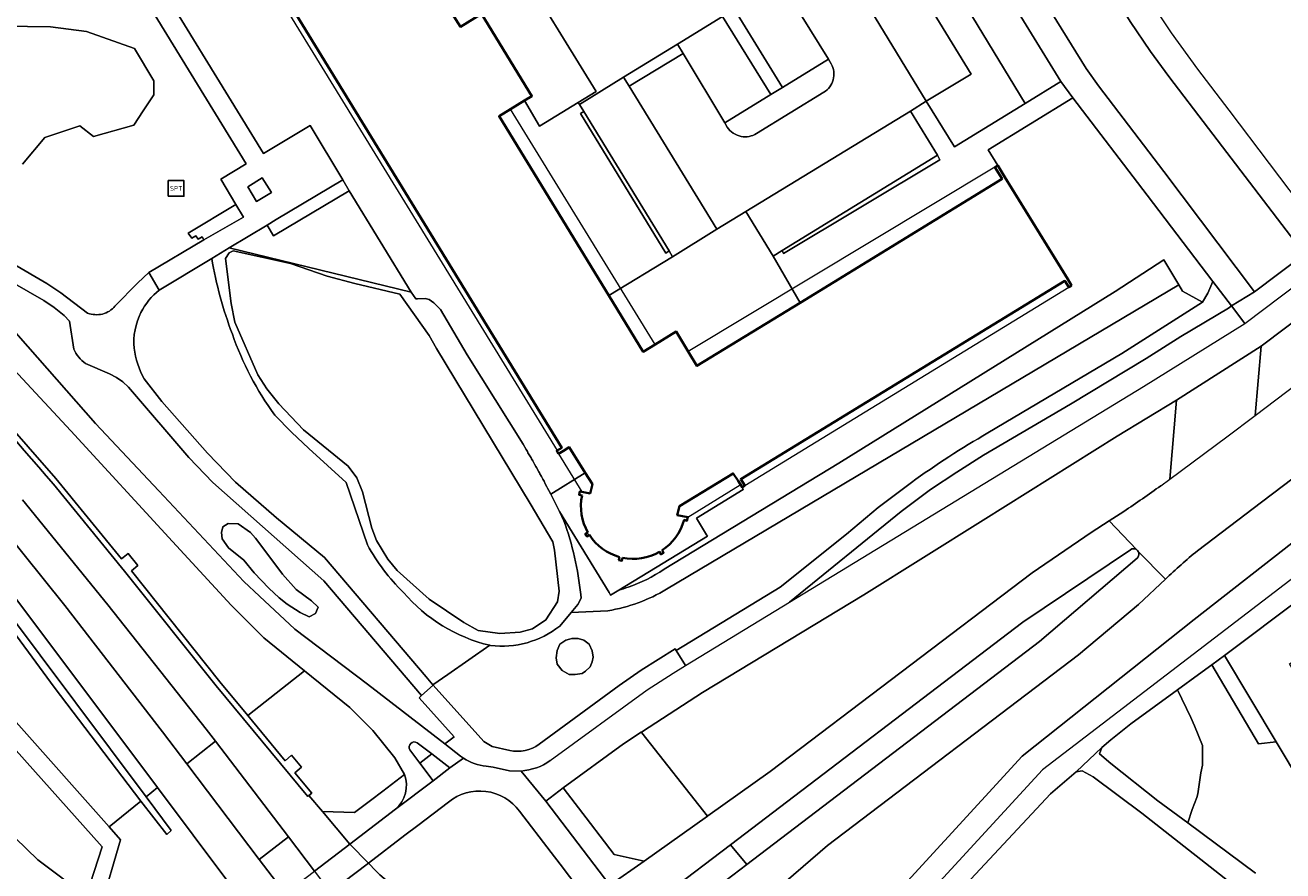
# Model space of a CAD drawing. Extents: x 147051 to 149075, y 463071 to 465537.
# Tile 211 of 229: x 147855 to 147976, y 464800 to 464881. Entities that reach past the tile are written whole.
import ezdxf
from ezdxf.enums import TextEntityAlignment as Align

# ---------------------------------------------------------------- set-up
doc = ezdxf.new("R2010")
doc.units = 0
doc.header["$LTSCALE"] = 0.5
doc.layers.get('0').update_dxf_attribs({"linetype": 'CONTINUOUS'})
for name, color, linetype, lineweight in [('B-PV-GR-BEPLANTING_CULTUUR_HEESTERS-GV', 252, 'CONTINUOUS', 18), ('B-PV-GR-GROENVOORZIENING-GV', 252, 'CONTINUOUS', 18), ('B-PV-IE-MEUBILAIR_WEGMEUBILAIR-GV', 252, 'CONTINUOUS', 18), ('B-PV-IE-MEUBILAIR_WEGMEUBILAIR-S', 252, 'CONTINUOUS', 25), ('B-PV-OG-BEBOUWING-GV', 6, 'CONTINUOUS', 35), ('B-PV-OG-BEBOUWING_LUIFEL-GV', 6, 'CONTINUOUS', 18), ('B-PV-OG-TERREIN_BEGROEID-GV', 252, 'CONTINUOUS', 18), ('B-PV-OG-TERREIN_ERF-GV', 252, 'CONTINUOUS', 18), ('B-PV-OG-WATER_MEER-GV', 252, 'CONTINUOUS', 18), ('B-PV-VH-GESLOTENVERHARDING-GV', 252, 'CONTINUOUS', 18), ('B-PV-VH-GESLOTENVERHARDING_ASFALT-GV', 252, 'CONTINUOUS', 18), ('B-PV-VH-ONVERHARD_ZAND-GV', 252, 'CONTINUOUS', 18), ('B-PV-VH-OPENVERHARDING_BETONSTRAATSTEEN-GV', 252, 'CONTINUOUS', 18), ('B-PV-VH-OPENVERHARDING_SIERBESTRATING-GV', 252, 'CONTINUOUS', 18), ('B-PV-VH-OPENVERHARDING_TEGEL-GV', 252, 'CONTINUOUS', 18)]:
    doc.layers.add(name, color=color, linetype=linetype, lineweight=lineweight)
doc.styles.add('NLCS-ISO', font='NLCS-ISO.ttf')

# ---------------------------------------------------------------- blocks, each defined once
blk = doc.blocks.new('SIE-WEG_SPEELTOESTEL-SO')
at = {"flags": 128}
blk.add_lwpolyline([(-3.75, -3.75), (3.75, -3.75), (3.75, 3.75), (-3.75, 3.75)], close=True, dxfattribs=at)
at = {"style": 'NLCS-ISO'}
blk.add_text('SPT', height=2.25, dxfattribs=at).set_placement((0, 0), align=Align.MIDDLE_CENTER)

msp = doc.modelspace()

# ---------------------------------------------------------------- linework, layer by layer
at = {"layer": 'B-PV-GR-BEPLANTING_CULTUUR_HEESTERS-GV', "flags": 128}
for points in [[(147941.576, 464873.746), (147944.281, 464869.351), (147951.09, 464873.529), (147937.869, 464895.321), (147935.281, 464893.703), (147945.913, 464876.339)], [(147975.277, 464812.027), (147970.303, 464820.346), (147969.079, 464819.425), (147973.592, 464811.817)], [(147958.276, 464810.869), (147959.353, 464809.919), (147963.884, 464806.342), (147966.771, 464804.202), (147967.187, 464805.515), (147967.633, 464806.668), (147967.749, 464807.017), (147968.041, 464809.021), (147968.187, 464809.787), (147968.171, 464811.663), (147967.417, 464813.571), (147967.048, 464814.373), (147965.786, 464817.025), (147961.276, 464813.749), (147959.351, 464812.221), (147958.501, 464811.47)]]:
    msp.add_lwpolyline(points, close=True, dxfattribs=at)
at = {"layer": 'B-PV-GR-GROENVOORZIENING-GV', "flags": 128}
for points in [[(147923.09, 464882.56), (147921.949, 464881.886), (147926.581, 464874.371), (147927.705, 464875.068)], [(147908.568, 464872.74), (147908.244, 464872.545), (147916.491, 464859.112), (147916.79, 464859.311)], [(147927.69, 464859.343), (147927.809, 464859.066), (147942.883, 464868.098), (147942.652, 464868.528)]]:
    msp.add_lwpolyline(points, close=True, dxfattribs=at)
for points in [[(147932.135, 464877.775), (147927.705, 464875.068)], [(147932.407, 464877.334), (147932.135, 464877.775)], [(147927.705, 464875.068), (147926.581, 464874.371)], [(147926.581, 464874.371), (147922.163, 464871.657)], [(147925.215, 464870.622), (147931.71, 464874.603)], [(147922.163, 464871.657), (147922.397, 464871.231)]]:
    msp.add_lwpolyline(points, dxfattribs=at)
at = {"layer": 'B-PV-GR-GROENVOORZIENING-GV'}
for points in [[(147932.604, 464875.8, 0.1988951), (147932.407, 464877.334)], [(147931.71, 464874.603, 0.1918349), (147932.604, 464875.8)], [(147922.397, 464871.231, 0.20259), (147923.738, 464870.345)], [(147923.738, 464870.345, 0.1889793), (147925.215, 464870.622)]]:
    msp.add_lwpolyline(points, format="xyb", dxfattribs=at)
at = {"layer": 'B-PV-IE-MEUBILAIR_WEGMEUBILAIR-GV', "flags": 128}
msp.add_lwpolyline([(147878.469, 464864.949), (147877.599, 464866.355), (147876.198, 464865.499), (147877.027, 464864.089)], close=True, dxfattribs=at)
at = {"layer": 'B-PV-OG-BEBOUWING-GV', "flags": 128}
for points in [[(147867.754, 464902.412), (147868.231, 464902.705), (147906.441, 464840.358), (147905.993, 464840.083), (147905.963, 464840.065), (147906.143, 464839.772), (147906.62, 464840.065), (147907.177, 464840.398), (147908.709, 464837.934), (147909.397, 464836.828), (147909.176, 464835.955), (147908.379, 464836.104), (147908.194, 464836.139), (147908.112, 464835.819), (147908.409, 464835.756)], [(147918.229, 464833.394), (147918.511, 464833.318), (147918.597, 464833.673), (147917.576, 464833.871), (147917.807, 464834.739), (147922.954, 464837.884), (147923.434, 464837.166), (147923.658, 464836.801), (147923.818, 464836.539), (147924.088, 464836.705), (147923.704, 464837.331), (147954.925, 464856.418), (147955.292, 464855.821), (147955.564, 464855.988), (147955.198, 464856.585), (147949.156, 464866.42), (147948.457, 464867.559), (147948.181, 464867.389), (147948.88, 464866.251), (147929.406, 464854.326), (147919.467, 464848.24), (147918.636, 464849.623), (147917.476, 464851.551), (147915.436, 464850.296), (147914.309, 464849.603), (147910.999, 464855.01), (147900.416, 464872.295), (147901.523, 464872.973), (147902.864, 464873.794), (147903.581, 464874.233), (147898.707, 464882.156), (147896.682, 464880.917), (147895.029, 464883.571)], [(147908.969, 464832.185), (147908.717, 464832.039), (147908.868, 464831.804), (147909.107, 464831.959)], [(147915.876, 464830.327), (147916.018, 464830.082), (147916.259, 464830.241), (147916.109, 464830.471)], [(147912.028, 464829.825), (147911.95, 464829.534), (147912.239, 464829.464), (147912.302, 464829.76)]]:
    msp.add_lwpolyline(points, dxfattribs=at)
at = {"layer": 'B-PV-OG-BEBOUWING-GV'}
for points in [[(147908.409, 464835.756, 0.1848007), (147908.969, 464832.185)], [(147916.109, 464830.471, 0.1846356), (147918.229, 464833.394)], [(147909.107, 464831.959, 0.1849483), (147912.028, 464829.825)], [(147912.302, 464829.76, 0.1855419), (147915.876, 464830.327)]]:
    msp.add_lwpolyline(points, format="xyb", dxfattribs=at)
at = {"layer": 'B-PV-OG-BEBOUWING_LUIFEL-GV', "flags": 128}
for points in [[(147905.993, 464840.083), (147906.441, 464840.358), (147868.231, 464902.705), (147867.754, 464902.412)], [(147910.999, 464855.01), (147914.309, 464849.603), (147915.436, 464850.296), (147901.523, 464872.973), (147900.416, 464872.295)], [(147929.406, 464854.326), (147948.88, 464866.251), (147948.181, 464867.389), (147918.636, 464849.623), (147919.467, 464848.24)], [(147924.088, 464836.705), (147955.292, 464855.821), (147954.925, 464856.418), (147923.704, 464837.331)], [(147908.379, 464836.104), (147909.176, 464835.955), (147909.397, 464836.828), (147908.709, 464837.934), (147907.177, 464840.398), (147906.62, 464840.065), (147906.143, 464839.772)], [(147918.597, 464833.673), (147923.643, 464836.791), (147923.658, 464836.801), (147923.434, 464837.166), (147922.954, 464837.884), (147917.807, 464834.739), (147917.576, 464833.871)]]:
    msp.add_lwpolyline(points, close=True, dxfattribs=at)
at = {"layer": 'B-PV-OG-TERREIN_BEGROEID-GV', "flags": 128}
for points in [[(147614.728, 465018.648), (147614.599, 465017.45), (147616.028, 465016.371), (147623.344, 465015.819), (147665.226, 464984.447), (147714.094, 464945.077), (147754.939, 464910.408), (147783.753, 464885.283), (147817.225, 464852.202), (147862.16, 464801.904), (147860.619, 464797.161), (147862.033, 464796.097), (147863.932, 464802.58), (147862.844, 464803.829), (147819.546, 464852.527), (147784.549, 464887.541), (147714.188, 464947.805), (147666.086, 464986.138), (147646.702, 465000.634), (147623.188, 465018.321)], [(147951.09, 464873.529), (147954.55, 464875.652), (147941.174, 464897.387), (147937.869, 464895.321)], [(147886.511, 464856.161), (147890.862, 464855.159), (147893.678, 464851.181), (147894.388, 464849.918), (147903.42, 464834.994), (147905.595, 464831.28), (147905.738, 464830.472), (147906.186, 464826.523), (147906.053, 464825.523), (147904.913, 464823.788), (147903.631, 464822.911), (147902.442, 464822.57), (147900.482, 464822.464), (147898.383, 464822.744), (147897.012, 464823.529), (147893.678, 464825.769), (147890.604, 464828.536), (147889.698, 464829.633), (147888.597, 464831.403), (147888.139, 464832.602), (147887.26, 464836.09), (147886.705, 464837.447), (147885.862, 464838.568), (147881.577, 464842.091), (147879.203, 464844.595), (147878.032, 464846.02), (147877.169, 464847.377), (147874.937, 464852.442), (147874.604, 464854.245), (147874.053, 464858.593), (147874.388, 464859.13), (147874.775, 464859.333), (147880.299, 464858.116), (147883.862, 464856.879)], [(147962.494, 464846.243), (147972.281, 464852.311), (147970.97, 464854.021), (147970.679, 464853.798), (147966.107, 464851.073), (147962.775, 464848.942), (147955.467, 464844.549), (147947.094, 464839.623), (147944.523, 464838), (147941.991, 464836.316), (147939.162, 464834.212), (147928.384, 464825.485)], [(147965.035, 464837.337), (147970.527, 464841.412), (147973.266, 464843.458), (147973.851, 464850.152), (147965.683, 464844.947), (147965.677, 464844.943)], [(147874.306, 464833.059), (147873.798, 464832.736), (147873.66, 464832.198), (147873.737, 464831.567), (147874.352, 464830.706), (147875.828, 464829.537), (147876.813, 464828.307), (147878.228, 464826.83), (147879.212, 464825.907), (147879.996, 464825.277), (147881.242, 464824.492), (147882.103, 464824.062), (147882.719, 464824.369), (147882.965, 464824.985), (147882.334, 464825.615), (147880.873, 464826.707), (147879.535, 464828.168), (147877.659, 464830.721), (147876.936, 464831.629), (147876.444, 464832.182), (147875.259, 464833.028)], [(147905.925, 464820.112), (147905.992, 464820.806), (147906.256, 464821.435), (147906.843, 464821.805), (147907.182, 464821.898), (147907.414, 464821.964), (147908.042, 464821.964), (147908.571, 464821.798), (147909.1, 464821.435), (147909.365, 464820.773), (147909.464, 464820.178), (147909.365, 464819.715), (147909.2, 464819.252), (147908.737, 464818.822), (147908.406, 464818.59), (147907.744, 464818.491), (147907.149, 464818.491), (147906.488, 464818.888), (147905.992, 464819.516)], [(147905.925, 464820.112), (147905.992, 464819.516), (147906.488, 464818.888), (147907.149, 464818.491), (147907.744, 464818.491), (147908.406, 464818.59), (147908.737, 464818.822), (147909.2, 464819.252), (147909.365, 464819.715), (147909.464, 464820.178), (147909.365, 464820.773), (147909.1, 464821.435), (147908.571, 464821.798), (147908.042, 464821.964), (147907.414, 464821.964), (147907.182, 464821.898), (147906.843, 464821.805), (147906.256, 464821.435), (147905.992, 464820.806)], [(147879.79, 464810.198), (147880.424, 464810.73), (147881.375, 464809.592), (147880.736, 464809.044), (147882.369, 464807.073), (147882.091, 464806.851), (147883.384, 464805.296), (147886.492, 464805.208), (147888.014, 464806.366), (147889.211, 464807.277), (147891.313, 464808.877), (147890.362, 464810.487), (147888.244, 464813.098), (147886.042, 464815.324), (147881.672, 464818.874), (147876.19, 464814.56)], [(147877.296, 464800.695), (147880.127, 464802.853), (147873.082, 464812.078), (147870.337, 464809.886)], [(147912.409, 464811.827), (147906.588, 464807.598), (147909.233, 464804.146), (147910.156, 464802.941), (147911.51, 464801.174), (147914.398, 464800.519), (147920.499, 464804.865), (147914.161, 464812.874), (147914.112, 464812.936)], [(147916.712, 464797.549), (147918.208, 464795.571), (147924.28, 464800.197), (147924.273, 464800.205), (147922.7, 464802.103)]]:
    msp.add_lwpolyline(points, close=True, dxfattribs=at)
for points in [[(147682.928, 464981.928), (147739.233, 464935.984), (147752.591, 464924.808), (147765.803, 464913.467), (147771.144, 464908.721), (147783.567, 464897.447), (147795.809, 464885.977), (147801.885, 464880.165), (147813.913, 464868.197), (147822.277, 464859.498), (147828.876, 464852.39), (147837.162, 464843.136), (147852.761, 464824.964), (147866.41, 464806.723), (147867.492, 464807.613), (147853.863, 464825.828), (147842.859, 464839.226), (147838.434, 464844.264)], [(147714.188, 464947.805), (147784.549, 464887.541), (147819.546, 464852.527), (147862.844, 464803.829), (147865.903, 464806.3), (147857.549, 464817.273), (147852.113, 464824.649), (147837.566, 464841.723), (147816.239, 464864.622), (147800.028, 464880.926), (147785.727, 464894.425), (147769.578, 464909.095), (147761.811, 464915.937), (147741.8, 464932.86), (147733.026, 464940.223), (147706.521, 464962.012)], [(147709.693, 464940.222), (147733.078, 464921.262), (147745.973, 464910.532), (147767.081, 464891.971), (147776.472, 464882.816), (147796.029, 464864.28), (147804.268, 464856.275), (147810.804, 464849.846), (147815.663, 464844.818), (147833.119, 464826.205), (147841.61, 464816.724), (147850.177, 464806.767), (147853.783, 464802.764), (147855.962, 464800.663), (147860.619, 464797.161), (147862.16, 464801.904), (147817.225, 464852.202), (147783.753, 464885.283), (147754.939, 464910.408), (147714.094, 464945.077)], [(147865.613, 464888.458), (147877.7, 464868.69), (147882.211, 464871.385), (147885.341, 464866.167), (147885.968, 464865.1), (147891.945, 464855.352), (147892.374, 464854.687), (147892.56, 464854.713), (147893.288, 464854.739), (147893.689, 464854.635), (147894.123, 464854.298), (147894.767, 464853.665), (147897.344, 464849.316), (147902.716, 464840.69), (147903.019, 464840.181), (147903.134, 464839.984), (147903.197, 464839.876), (147903.432, 464839.472), (147903.489, 464839.373), (147903.546, 464839.274), (147903.653, 464839.086), (147903.839, 464838.759), (147903.95, 464838.56), (147904.011, 464838.451), (147904.238, 464838.042), (147904.29, 464837.946), (147904.348, 464837.842), (147904.496, 464837.569), (147904.631, 464837.321), (147904.682, 464837.225), (147904.739, 464837.12), (147904.861, 464836.889), (147905.017, 464836.596), (147905.087, 464836.461), (147905.213, 464836.219), (147905.395, 464835.868), (147908.709, 464837.934), (147907.177, 464840.398), (147906.62, 464840.065), (147906.143, 464839.772), (147905.963, 464840.065), (147905.993, 464840.083), (147906.441, 464840.358), (147868.231, 464902.705)], [(147863.398, 464854.006), (147865.602, 464856.236), (147866.666, 464857.236), (147871.967, 464860.367), (147871.803, 464860.68), (147871.401, 464860.436), (147871.202, 464860.779), (147870.802, 464860.547), (147870.46, 464861.011), (147875.054, 464863.776), (147873.587, 464866.24), (147876.053, 464867.711), (147864.311, 464886.83), (147863.345, 464888.547), (147862.533, 464890.341), (147862.116, 464891.467), (147861.76, 464892.614), (147858.317, 464888.935), (147851.428, 464884.695)], [(147852.763, 464880.955), (147857.187, 464880.914), (147860.673, 464880.455), (147865.288, 464878.827), (147867.146, 464875.717), (147867.146, 464874.358), (147866.132, 464872.826), (147865.211, 464871.436), (147861.341, 464870.338), (147860.018, 464871.368), (147856.637, 464870.255), (147854.504, 464867.67)], [(147965.9, 464856.061), (147966.26, 464855.428), (147968.194, 464854.369), (147968.686, 464855.229), (147969.182, 464856.372), (147962.857, 464864.689), (147955.683, 464874.051), (147947.529, 464869.065), (147948.457, 464867.559), (147949.156, 464866.42), (147955.198, 464856.585), (147955.564, 464855.988), (147955.292, 464855.821), (147954.925, 464856.418), (147923.704, 464837.331), (147924.088, 464836.705), (147923.818, 464836.539), (147923.941, 464836.339), (147919.417, 464833.576), (147920.397, 464831.973), (147920.477, 464831.842), (147911.943, 464826.633)], [(147849.437, 464846.805), (147857.701, 464837.389), (147864.016, 464829.635), (147864.675, 464830.162), (147865.604, 464829.021), (147864.984, 464828.492), (147873.503, 464817.815), (147876.19, 464814.56), (147881.672, 464818.874), (147877.739, 464822.052), (147874.588, 464825.179), (147868.941, 464831.306), (147859.146, 464841.992), (147841.783, 464860.643)], [(147906.647, 464833.325), (147906.221, 464834.21), (147906.032, 464834.602), (147905.395, 464835.868), (147905.213, 464836.219), (147905.087, 464836.461), (147905.017, 464836.596), (147904.861, 464836.889), (147904.739, 464837.12), (147904.682, 464837.225), (147904.631, 464837.321), (147904.496, 464837.569), (147904.348, 464837.842), (147904.29, 464837.946), (147904.238, 464838.042), (147904.011, 464838.451), (147903.95, 464838.56), (147903.839, 464838.759), (147903.653, 464839.086), (147903.546, 464839.274), (147903.489, 464839.373), (147903.432, 464839.472), (147903.197, 464839.876), (147903.134, 464839.984), (147903.019, 464840.181), (147902.716, 464840.69), (147897.344, 464849.316), (147894.767, 464853.665), (147894.123, 464854.298), (147893.689, 464854.635), (147893.288, 464854.739), (147892.56, 464854.713), (147892.374, 464854.687), (147891.945, 464855.352), (147874.395, 464859.607), (147872.719, 464858.596)], [(147853.595, 464858.08), (147856.841, 464856.181), (147858.194, 464855.261), (147860.767, 464853.328)], [(147872.719, 464858.596), (147867.666, 464855.549)], [(147916.32, 464828.64), (147933.14, 464838.857), (147959.764, 464855.396), (147964.456, 464858.461), (147965.9, 464856.061)], [(147916.549, 464826.722), (147965.9, 464856.061), (147964.456, 464858.461), (147959.764, 464855.396), (147933.14, 464838.857), (147916.32, 464828.64)], [(147856.545, 464854.547), (147852.209, 464857.016)], [(147947.513, 464841.776), (147960.418, 464849.428), (147968.194, 464854.369), (147966.26, 464855.428), (147965.9, 464856.061), (147916.549, 464826.722)], [(147857.556, 464853.856), (147856.545, 464854.547)], [(147858.507, 464853.083), (147857.556, 464853.856)], [(147859.019, 464852.535), (147858.507, 464853.083)], [(147853.127, 464852.219), (147861.509, 464842.7)], [(147859.427, 464849.864), (147859.019, 464852.535)], [(147862.882, 464847.472), (147860.564, 464848.456)], [(147863.548, 464847.133), (147862.882, 464847.472)], [(147864.155, 464846.691), (147863.548, 464847.133)], [(147866.21, 464846.986), (147867.928, 464844.819)], [(147864.706, 464846.18), (147864.155, 464846.691)], [(147870.506, 464839.423), (147864.706, 464846.18)], [(147867.928, 464844.819), (147872.306, 464839.829)], [(147965.035, 464837.337), (147965.677, 464844.943), (147959.952, 464841.483), (147947.069, 464833.377), (147935.552, 464826.192), (147920.002, 464816.77), (147914.24, 464813.019), (147914.112, 464812.936), (147914.161, 464812.874), (147920.499, 464804.865), (147920.517, 464804.878), (147926.522, 464809.157), (147951.783, 464828.314), (147957.45, 464832.187), (147959.187, 464833.303), (147960.621, 464834.224)], [(147880.411, 464841.858), (147878.789, 464843.506)], [(147878.789, 464843.506), (147880.411, 464841.858), (147882.087, 464840.265), (147885.688, 464837.004), (147887.717, 464830.988)], [(147861.509, 464842.7), (147867.613, 464836.19)], [(147984.101, 464842.864), (147973.88, 464835.112)], [(147882.087, 464840.265), (147880.411, 464841.858)], [(147872.306, 464839.829), (147875, 464837.047)], [(147885.688, 464837.004), (147882.087, 464840.265)], [(147872.814, 464836.996), (147870.506, 464839.423)], [(147964.173, 464836.697), (147965.035, 464837.337)], [(147867.613, 464836.19), (147875.826, 464827.477)], [(147883.528, 464827.526), (147872.814, 464836.996)], [(147875, 464837.047), (147878.978, 464833.606)], [(147887.717, 464830.988), (147885.688, 464837.004)], [(147904.272, 464811.787), (147911.975, 464817.455), (147914.093, 464818.909), (147917.363, 464820.968), (147917.464, 464820.808), (147927.499, 464826.932), (147933.88, 464832.027), (147936.948, 464834.59), (147940.133, 464837.005)], [(147852.574, 464832.634), (147858.566, 464825.153), (147867.996, 464812.978), (147870.337, 464809.886), (147873.082, 464812.078), (147872.199, 464813.235), (147862.719, 464825.232), (147854.479, 464835.331)], [(147973.88, 464835.112), (147967.699, 464830.425)], [(147878.978, 464833.606), (147883.582, 464829.776)], [(147906.221, 464834.21), (147906.647, 464833.325)], [(147911.943, 464826.633), (147911.158, 464826.154), (147911.007, 464826.4), (147906.221, 464834.21)], [(147873.66, 464832.198), (147873.798, 464832.736), (147874.306, 464833.059), (147875.259, 464833.028), (147876.444, 464832.182), (147876.936, 464831.629), (147877.659, 464830.721), (147879.535, 464828.168), (147880.873, 464826.707)], [(147873.737, 464831.567), (147873.66, 464832.198)], [(147878.228, 464826.83), (147876.813, 464828.307), (147875.828, 464829.537), (147874.352, 464830.706), (147873.737, 464831.567)], [(147967.371, 464823.789), (147977.82, 464831.978)], [(147961.235, 464830.532), (147950.889, 464823.543)], [(147961.981, 464830.37), (147961.911, 464830.462), (147961.823, 464830.537)], [(147883.582, 464829.776), (147893.383, 464818.271)], [(147950.889, 464823.543), (147922.7, 464802.103), (147924.273, 464800.205), (147924.28, 464800.197), (147952.496, 464821.689), (147961.877, 464829.708)], [(147892.198, 464817.348), (147883.528, 464827.526)], [(147964.61, 464827.676), (147962.036, 464825.263)], [(147875.826, 464827.477), (147877.328, 464826.051)], [(147879.996, 464825.277), (147879.212, 464825.907), (147878.228, 464826.83)], [(147880.873, 464826.707), (147882.334, 464825.615)], [(147877.328, 464826.051), (147880.744, 464822.858)], [(147881.242, 464824.492), (147879.996, 464825.277)], [(147882.334, 464825.615), (147882.965, 464824.985), (147882.719, 464824.369), (147882.103, 464824.062)], [(147906.249, 464823.173), (147907.361, 464824.485), (147907.991, 464825.254), (147908.307, 464825.871), (147908.28, 464826.211)], [(147908.28, 464826.211), (147908.307, 464825.871), (147907.991, 464825.254), (147907.361, 464824.485), (147910.887, 464824.654)], [(147962.036, 464825.263), (147956.238, 464820.404)], [(147852.113, 464824.649), (147857.549, 464817.273), (147865.903, 464806.3), (147868.4, 464803.091), (147868.828, 464803.491), (147866.41, 464806.723), (147852.761, 464824.964)], [(147882.103, 464824.062), (147881.242, 464824.492)], [(147910.887, 464824.654), (147907.361, 464824.485), (147906.249, 464823.173)], [(147880.744, 464822.858), (147887.73, 464817.572)], [(147950.826, 464810.629), (147967.371, 464823.789)], [(147899.584, 464821.301), (147899.512, 464821.318), (147895.486, 464818.509), (147894.04, 464817.5), (147894.065, 464817.47), (147898.931, 464812.056), (147899.748, 464811.561), (147901.437, 464811.197)], [(147895.486, 464818.509), (147899.512, 464821.318)], [(147899.512, 464821.318), (147899.584, 464821.301)], [(147956.238, 464820.404), (147932.057, 464802.04)], [(147985.351, 464795.21), (147975.277, 464812.027), (147973.592, 464811.817), (147969.079, 464819.425), (147967.812, 464818.497), (147965.786, 464817.025), (147967.048, 464814.373), (147967.417, 464813.571), (147968.171, 464811.663), (147968.187, 464809.787), (147968.041, 464809.021), (147967.749, 464807.017), (147967.633, 464806.668), (147967.187, 464805.515), (147966.771, 464804.202), (147973.296, 464799.363)], [(147893.383, 464818.271), (147894.04, 464817.5)], [(147894.04, 464817.5), (147895.486, 464818.509)], [(147887.73, 464817.572), (147895.199, 464811.836)], [(147892.943, 464816.474), (147892.198, 464817.348)], [(147892.703, 464816.261), (147892.943, 464816.474)], [(147896.083, 464812.498), (147892.703, 464816.261)], [(147895.199, 464811.836), (147896.083, 464812.498)], [(147931.918, 464790.051), (147950.826, 464810.629)], [(147956.027, 464809.116), (147953.537, 464806.996)], [(147956.602, 464809.216), (147956.027, 464809.116)], [(147957.653, 464808.641), (147956.602, 464809.216)], [(147962.334, 464805.139), (147957.653, 464808.641)], [(147867.492, 464807.613), (147866.41, 464806.723)], [(147874.356, 464798.439), (147867.492, 464807.613)], [(147953.537, 464806.996), (147933.192, 464785.209)], [(147865.903, 464806.3), (147862.844, 464803.829)], [(147868.4, 464803.091), (147865.903, 464806.3)], [(147866.41, 464806.723), (147868.828, 464803.491)], [(147895.525, 464806.21), (147892.591, 464803.973)], [(147905.424, 464801.363), (147902.382, 464805.341)], [(147972.523, 464797.135), (147962.334, 464805.139)], [(147862.844, 464803.829), (147863.932, 464802.58)], [(147868.828, 464803.491), (147868.4, 464803.091)], [(147892.591, 464803.973), (147891.342, 464803.021)], [(147863.932, 464802.58), (147862.033, 464796.097)], [(147891.342, 464803.021), (147887.829, 464800.343)], [(147906.291, 464800.221), (147905.424, 464801.363)], [(147932.057, 464802.04), (147926.419, 464797.175)], [(147887.829, 464800.343), (147888.546, 464799.59)], [(147908.883, 464796.792), (147906.291, 464800.221)]]:
    msp.add_lwpolyline(points, dxfattribs=at)
at = {"layer": 'B-PV-OG-TERREIN_BEGROEID-GV'}
for points in [[(147874.712, 464851.306, -0.0494957), (147872.719, 464858.596)], [(147872.719, 464858.596, 0.0494957), (147874.712, 464851.306)], [(147867.666, 464855.549, 0.1089842), (147865.907, 464853.398)], [(147860.767, 464853.328, 0.1500065), (147862.194, 464853.234)], [(147862.194, 464853.234, 0.1609816), (147863.398, 464854.006)], [(147865.907, 464853.398, 0.1384616), (147865.235, 464849.93)], [(147878.789, 464843.506, -0.0739958), (147874.712, 464851.306)], [(147874.712, 464851.306, 0.0739958), (147878.789, 464843.506)], [(147860.564, 464848.456, -0.1260808), (147859.427, 464849.864)], [(147865.235, 464849.93, 0.0853467), (147866.21, 464846.986)], [(147940.133, 464837.005, -0.0259131), (147947.513, 464841.776)], [(147960.621, 464834.224, 0.0110916), (147964.173, 464836.697)], [(147906.647, 464833.325, -0.062014), (147908.28, 464826.211)], [(147908.28, 464826.211, 0.062014), (147906.647, 464833.325)], [(147891.193, 464826.42, -0.0726126), (147887.717, 464830.988)], [(147887.717, 464830.988, 0.0726126), (147891.193, 464826.42)], [(147961.823, 464830.537, 0.30783), (147961.235, 464830.532)], [(147961.877, 464829.708, 0.3626064), (147961.981, 464830.37)], [(147967.699, 464830.425, 0.022955), (147964.61, 464827.676)], [(147912.853, 464826.919, 0.0620449), (147916.32, 464828.64)], [(147916.32, 464828.64, -0.0620449), (147912.853, 464826.919)], [(147899.512, 464821.318, -0.1584688), (147891.193, 464826.42)], [(147891.193, 464826.42, 0.1584688), (147899.512, 464821.318)], [(147910.887, 464824.654, 0.0957281), (147916.549, 464826.722)], [(147916.549, 464826.722, -0.0957281), (147910.887, 464824.654)], [(147911.943, 464826.633, 0.0152589), (147912.853, 464826.919)], [(147912.853, 464826.919, -0.0152589), (147911.943, 464826.633)], [(147906.249, 464823.173, -0.1995281), (147899.584, 464821.301)], [(147899.584, 464821.301, 0.1995281), (147906.249, 464823.173)], [(147901.437, 464811.197, 0.2186928), (147904.272, 464811.787)], [(147902.382, 464805.341, 0.4271511), (147895.525, 464806.21)], [(147888.546, 464799.59, 0.1632097), (147896.138, 464795.731)]]:
    msp.add_lwpolyline(points, format="xyb", dxfattribs=at)
at = {"layer": 'B-PV-OG-TERREIN_ERF-GV', "flags": 128}
for points in [[(147908.409, 464835.756), (147908.112, 464835.819), (147908.194, 464836.139), (147908.379, 464836.104), (147909.176, 464835.955), (147909.397, 464836.828), (147908.709, 464837.934), (147905.395, 464835.868), (147906.032, 464834.602), (147906.221, 464834.21)], [(147906.221, 464834.21), (147911.007, 464826.4), (147911.158, 464826.154), (147911.943, 464826.633), (147920.477, 464831.842), (147920.397, 464831.973), (147919.417, 464833.576), (147923.941, 464836.339), (147923.818, 464836.539), (147923.658, 464836.801), (147923.434, 464837.166), (147922.954, 464837.884), (147917.807, 464834.739), (147917.576, 464833.871), (147918.597, 464833.673), (147918.511, 464833.318), (147918.229, 464833.394)], [(147909.107, 464831.959), (147908.868, 464831.804), (147908.717, 464832.039), (147908.969, 464832.185)], [(147916.109, 464830.471), (147916.259, 464830.241), (147916.018, 464830.082), (147915.876, 464830.327)], [(147986.569, 464795.133), (147983.066, 464801.009), (147984.198, 464801.704), (147977.347, 464813.215), (147979.445, 464814.464), (147976.58, 464819.538), (147987.906, 464826.327), (147985.125, 464831.081), (147984.85, 464831.031), (147977.775, 464825.971), (147970.303, 464820.346), (147975.277, 464812.027), (147985.351, 464795.21)], [(147912.302, 464829.76), (147912.239, 464829.464), (147911.95, 464829.534), (147912.028, 464829.825)]]:
    msp.add_lwpolyline(points, dxfattribs=at)
at = {"layer": 'B-PV-OG-TERREIN_ERF-GV'}
for points in [[(147908.969, 464832.185, -0.1848007), (147908.409, 464835.756)], [(147918.229, 464833.394, -0.1846356), (147916.109, 464830.471)], [(147912.028, 464829.825, -0.1849483), (147909.107, 464831.959)], [(147915.876, 464830.327, -0.1855419), (147912.302, 464829.76)]]:
    msp.add_lwpolyline(points, format="xyb", dxfattribs=at)
at = {"layer": 'B-PV-OG-WATER_MEER-GV', "flags": 128}
msp.add_lwpolyline([(147880.299, 464858.116), (147874.775, 464859.333), (147874.388, 464859.13), (147874.053, 464858.593), (147874.604, 464854.245), (147874.937, 464852.442), (147877.169, 464847.377), (147878.032, 464846.02), (147879.203, 464844.595), (147881.577, 464842.091), (147885.862, 464838.568), (147886.705, 464837.447), (147887.26, 464836.09), (147888.139, 464832.602), (147888.597, 464831.403), (147889.698, 464829.633), (147890.604, 464828.536), (147893.678, 464825.769), (147897.012, 464823.529), (147898.383, 464822.744), (147900.482, 464822.464), (147902.442, 464822.57), (147903.631, 464822.911), (147904.913, 464823.788), (147906.053, 464825.523), (147906.186, 464826.523), (147905.738, 464830.472), (147905.595, 464831.28), (147903.42, 464834.994), (147894.388, 464849.918), (147893.678, 464851.181), (147890.862, 464855.159), (147886.511, 464856.161), (147883.862, 464856.879)], close=True, dxfattribs=at)
at = {"layer": 'B-PV-VH-GESLOTENVERHARDING-GV', "flags": 128}
for points in [[(147856.841, 464856.181), (147853.595, 464858.08)], [(147852.209, 464857.016), (147856.545, 464854.547)], [(147866.666, 464857.236), (147865.602, 464856.236)], [(147867.666, 464855.549), (147866.666, 464857.236)], [(147858.194, 464855.261), (147856.841, 464856.181)], [(147865.602, 464856.236), (147863.398, 464854.006)], [(147969.182, 464856.372), (147968.686, 464855.229)], [(147970.97, 464854.021), (147969.182, 464856.372)], [(147856.545, 464854.547), (147857.556, 464853.856)], [(147860.767, 464853.328), (147858.194, 464855.261)], [(147968.194, 464854.369), (147960.418, 464849.428)], [(147968.686, 464855.229), (147968.194, 464854.369)], [(147857.556, 464853.856), (147858.507, 464853.083)], [(147858.507, 464853.083), (147859.019, 464852.535)], [(147966.107, 464851.073), (147970.679, 464853.798)], [(147970.679, 464853.798), (147970.97, 464854.021)], [(147859.019, 464852.535), (147859.427, 464849.864)], [(147962.775, 464848.942), (147966.107, 464851.073)], [(147960.418, 464849.428), (147947.513, 464841.776)], [(147860.564, 464848.456), (147862.882, 464847.472)], [(147955.467, 464844.549), (147962.775, 464848.942)], [(147862.882, 464847.472), (147863.548, 464847.133)], [(147863.548, 464847.133), (147864.155, 464846.691)], [(147867.928, 464844.819), (147866.21, 464846.986)], [(147864.155, 464846.691), (147864.706, 464846.18)], [(147864.706, 464846.18), (147870.506, 464839.423)], [(147872.306, 464839.829), (147867.928, 464844.819)], [(147947.094, 464839.623), (147955.467, 464844.549)], [(147875, 464837.047), (147872.306, 464839.829)], [(147944.523, 464838), (147947.094, 464839.623)], [(147870.506, 464839.423), (147872.814, 464836.996)], [(147941.991, 464836.316), (147944.523, 464838)], [(147872.814, 464836.996), (147883.528, 464827.526)], [(147878.978, 464833.606), (147875, 464837.047)], [(147940.133, 464837.005), (147936.948, 464834.59)], [(147939.162, 464834.212), (147941.991, 464836.316)], [(147883.582, 464829.776), (147878.978, 464833.606)], [(147928.384, 464825.485), (147939.162, 464834.212)], [(147936.948, 464834.59), (147933.88, 464832.027)], [(147933.88, 464832.027), (147927.499, 464826.932)], [(147893.383, 464818.271), (147883.582, 464829.776)], [(147883.528, 464827.526), (147892.198, 464817.348)], [(147927.499, 464826.932), (147917.464, 464820.808)], [(147918.376, 464819.374), (147928.384, 464825.485)], [(147917.464, 464820.808), (147918.376, 464819.374)], [(147894.04, 464817.5), (147893.383, 464818.271)], [(147892.198, 464817.348), (147892.943, 464816.474)], [(147892.943, 464816.474), (147894.065, 464817.47)], [(147894.065, 464817.47), (147894.04, 464817.5)]]:
    msp.add_lwpolyline(points, dxfattribs=at)
at = {"layer": 'B-PV-VH-GESLOTENVERHARDING-GV'}
for points in [[(147865.907, 464853.398, -0.1089842), (147867.666, 464855.549)], [(147862.194, 464853.234, -0.1500065), (147860.767, 464853.328)], [(147863.398, 464854.006, -0.1609816), (147862.194, 464853.234)], [(147865.235, 464849.93, -0.1384616), (147865.907, 464853.398)], [(147859.427, 464849.864, 0.1260808), (147860.564, 464848.456)], [(147866.21, 464846.986, -0.0853467), (147865.235, 464849.93)], [(147947.513, 464841.776, 0.0259131), (147940.133, 464837.005)]]:
    msp.add_lwpolyline(points, format="xyb", dxfattribs=at)
at = {"layer": 'B-PV-VH-GESLOTENVERHARDING_ASFALT-GV', "flags": 128}
for points in [[(147921.5, 464946.41), (147921.426, 464946.366), (147916.341, 464943.374), (147933.207, 464915.51), (147947.092, 464892.873), (147956.992, 464876.892), (147958.175, 464875.218), (147964.45, 464866.961), (147973.2, 464855.388), (147978.01, 464858.996), (147968.751, 464871.102), (147964.947, 464876.108), (147963.18, 464878.533), (147961.215, 464881.404), (147956.425, 464889.131), (147938.24, 464918.764), (147933.407, 464926.791), (147932.556, 464928.151)], [(147882.61, 464799.57), (147884.139, 464797.549), (147887.829, 464800.343), (147886.043, 464802.148)]]:
    msp.add_lwpolyline(points, close=True, dxfattribs=at)
for points in [[(147863.679, 464794.842), (147863.01, 464795.363), (147862.033, 464796.097), (147860.619, 464797.161), (147855.962, 464800.663), (147853.783, 464802.764), (147850.177, 464806.767), (147841.61, 464816.724), (147833.119, 464826.205), (147815.663, 464844.818), (147810.804, 464849.846), (147804.268, 464856.275), (147796.029, 464864.28), (147776.472, 464882.816), (147767.081, 464891.971), (147745.973, 464910.532), (147733.078, 464921.262), (147709.693, 464940.222)], [(147941.576, 464873.746), (147931.017, 464891.052)], [(147927.501, 464885.304), (147932.135, 464877.775)], [(147918.155, 464878.346), (147912.944, 464875.172)], [(147922.163, 464871.657), (147918.155, 464878.346)], [(147932.135, 464877.775), (147932.407, 464877.334)], [(147912.944, 464875.172), (147921.395, 464861.397)], [(147931.71, 464874.603), (147925.215, 464870.622)], [(147940.052, 464872.776), (147941.576, 464873.746)], [(147924.196, 464863.097), (147940.052, 464872.776)], [(147902.526, 464809.207), (147904.908, 464806.29), (147906.588, 464807.598), (147912.409, 464811.827), (147914.112, 464812.936), (147914.24, 464813.019), (147920.002, 464816.77), (147935.552, 464826.192), (147947.069, 464833.377), (147959.952, 464841.483), (147965.677, 464844.943), (147965.683, 464844.947), (147973.851, 464850.152), (147982.848, 464856.92), (148000.845, 464870.625), (148002.845, 464872.19)], [(147922.397, 464871.231), (147922.163, 464871.657)], [(147967.699, 464830.425), (147973.88, 464835.112), (147984.101, 464842.864), (147986.212, 464844.465), (147993.59, 464850.061), (147995.245, 464851.214), (148004.888, 464857.422), (148008.819, 464860.25), (148012.171, 464862.756), (148013.923, 464863.975), (148015.582, 464865.237)], [(148015.306, 464862.152), (148013.923, 464863.975), (148012.171, 464862.756), (148014.844, 464859.258), (148011.454, 464856.747), (148007.463, 464853.686), (147989.523, 464840.581), (147986.212, 464844.465), (147984.101, 464842.864), (147987.143, 464838.843), (147986.97, 464838.716), (147977.82, 464831.978), (147967.371, 464823.789), (147950.826, 464810.629), (147931.918, 464790.051), (147929.1, 464786.984), (147926.658, 464784.374), (147925.492, 464782.815), (147924.251, 464780.934), (147925.654, 464778.896)], [(147921.395, 464861.397), (147924.196, 464863.097)], [(147841.783, 464860.643), (147859.146, 464841.992)], [(147861.509, 464842.7), (147853.127, 464852.219)], [(147838.434, 464844.264), (147842.859, 464839.226), (147853.863, 464825.828), (147867.492, 464807.613), (147874.356, 464798.439), (147876.729, 464795.145), (147879.792, 464797.423), (147877.296, 464800.695), (147870.337, 464809.886), (147867.996, 464812.978), (147858.566, 464825.153), (147852.574, 464832.634)], [(147867.613, 464836.19), (147861.509, 464842.7)], [(147859.146, 464841.992), (147868.941, 464831.306)], [(147854.479, 464835.331), (147862.719, 464825.232), (147872.199, 464813.235), (147873.082, 464812.078), (147880.127, 464802.853), (147882.61, 464799.57), (147886.043, 464802.148), (147883.384, 464805.296), (147882.091, 464806.851), (147881.974, 464806.75), (147873.165, 464817.414), (147864.318, 464828.458), (147857.481, 464836.847)], [(147875.826, 464827.477), (147867.613, 464836.19)], [(147960.621, 464834.224), (147959.187, 464833.303), (147961.823, 464830.537), (147961.911, 464830.462), (147961.981, 464830.37), (147964.61, 464827.676)], [(147961.823, 464830.537), (147959.187, 464833.303), (147957.45, 464832.187), (147951.783, 464828.314), (147926.522, 464809.157), (147920.517, 464804.878), (147920.499, 464804.865), (147914.398, 464800.519), (147911.069, 464798.199), (147913.445, 464795.064), (147916.712, 464797.549), (147922.7, 464802.103), (147950.889, 464823.543), (147961.235, 464830.532)], [(147868.941, 464831.306), (147874.588, 464825.179)], [(147961.877, 464829.708), (147952.496, 464821.689), (147924.28, 464800.197), (147918.208, 464795.571), (147914.95, 464793.084), (147917.634, 464789.574), (147920.715, 464792.254), (147926.419, 464797.175), (147932.057, 464802.04), (147956.238, 464820.404), (147962.036, 464825.263), (147964.61, 464827.676), (147961.981, 464830.37)], [(147877.328, 464826.051), (147875.826, 464827.477)], [(147874.588, 464825.179), (147877.739, 464822.052)], [(147880.744, 464822.858), (147877.328, 464826.051)], [(147887.73, 464817.572), (147880.744, 464822.858)], [(147877.739, 464822.052), (147881.672, 464818.874)], [(147881.672, 464818.874), (147886.042, 464815.324)], [(147895.199, 464811.836), (147887.73, 464817.572)], [(147886.042, 464815.324), (147888.244, 464813.098)], [(147888.244, 464813.098), (147890.362, 464810.487)], [(147892.524, 464811.935), (147893.916, 464810.856)], [(147896.707, 464810.643), (147895.199, 464811.836)], [(147892.768, 464809.97), (147891.805, 464811.253)], [(147893.916, 464810.856), (147895.656, 464809.506)], [(147896.976, 464810.445), (147896.707, 464810.643)], [(147896.976, 464810.445), (147895.656, 464809.506), (147894.055, 464808.259), (147890.437, 464805.522), (147886.043, 464802.148), (147887.829, 464800.343)], [(147890.362, 464810.487), (147891.313, 464808.877)], [(147894.055, 464808.259), (147892.768, 464809.97)], [(147895.656, 464809.506), (147896.976, 464810.445)], [(147902.382, 464805.341), (147905.424, 464801.363), (147906.291, 464800.221), (147908.883, 464796.792), (147911.069, 464798.199), (147904.908, 464806.29), (147902.526, 464809.207), (147902.522, 464809.207), (147901.425, 464809.23), (147899.833, 464809.572), (147899.155, 464809.679)], [(147890.437, 464805.522), (147894.055, 464808.259)], [(147887.829, 464800.343), (147891.342, 464803.021), (147892.591, 464803.973), (147895.525, 464806.21)], [(147888.546, 464799.59), (147887.829, 464800.343), (147884.139, 464797.549), (147886.316, 464794.78)]]:
    msp.add_lwpolyline(points, dxfattribs=at)
at = {"layer": 'B-PV-VH-GESLOTENVERHARDING_ASFALT-GV'}
for points in [[(147932.407, 464877.334, -0.1988951), (147932.604, 464875.8)], [(147932.604, 464875.8, -0.1918349), (147931.71, 464874.603)], [(147923.738, 464870.345, -0.20259), (147922.397, 464871.231)], [(147925.215, 464870.622, -0.1889793), (147923.738, 464870.345)], [(147857.481, 464836.847, 0.0110498), (147834.437, 464862.398)], [(147964.173, 464836.697, -0.0110916), (147960.621, 464834.224)], [(147961.235, 464830.532, -0.30783), (147961.823, 464830.537)], [(147961.981, 464830.37, -0.3626064), (147961.877, 464829.708)], [(147964.61, 464827.676, -0.022955), (147967.699, 464830.425)], [(147891.805, 464811.253, -0.7644676), (147892.524, 464811.935)], [(147899.155, 464809.679, -0.129398), (147896.976, 464810.445)], [(147905.347, 464810.206, -0.132954), (147902.526, 464809.207)], [(147891.313, 464808.877, -0.3022531), (147890.437, 464805.522)], [(147895.525, 464806.21, -0.4271511), (147902.382, 464805.341)], [(147896.138, 464795.731, -0.1632097), (147888.546, 464799.59)]]:
    msp.add_lwpolyline(points, format="xyb", dxfattribs=at)
at = {"layer": 'B-PV-VH-ONVERHARD_ZAND-GV', "flags": 128}
msp.add_lwpolyline([(147854.504, 464867.67), (147856.637, 464870.255), (147860.018, 464871.368), (147861.341, 464870.338), (147865.211, 464871.436), (147866.132, 464872.826), (147867.146, 464874.358), (147867.146, 464875.717), (147865.288, 464878.827), (147860.673, 464880.455), (147857.187, 464880.914), (147852.763, 464880.955)], dxfattribs=at)
at = {"layer": 'B-PV-VH-OPENVERHARDING_BETONSTRAATSTEEN-GV', "flags": 128}
for points in [[(147945.913, 464876.339), (147935.281, 464893.703), (147931.017, 464891.052), (147941.576, 464873.746)], [(147932.135, 464877.775), (147927.501, 464885.304), (147923.09, 464882.56), (147927.705, 464875.068)], [(147918.155, 464878.346), (147922.163, 464871.657), (147926.581, 464874.371), (147921.949, 464881.886), (147917.615, 464879.247)], [(147917.615, 464879.247), (147912.395, 464876.066), (147912.944, 464875.172), (147918.155, 464878.346)], [(147908.568, 464872.74), (147916.79, 464859.311), (147917.127, 464858.761), (147921.395, 464861.397), (147912.944, 464875.172), (147912.395, 464876.066), (147908.159, 464873.409)], [(147940.052, 464872.776), (147924.196, 464863.097), (147926.834, 464858.817), (147927.69, 464859.343), (147942.652, 464868.528)]]:
    msp.add_lwpolyline(points, close=True, dxfattribs=at)
at = {"layer": 'B-PV-VH-OPENVERHARDING_BETONSTRAATSTEEN-GV'}
for points in [[(147834.437, 464862.398, -0.0110498), (147857.481, 464836.847)], [(147892.524, 464811.935, 0.7644676), (147891.805, 464811.253)]]:
    msp.add_lwpolyline(points, format="xyb", dxfattribs=at)
at = {"layer": 'B-PV-VH-OPENVERHARDING_BETONSTRAATSTEEN-GV', "flags": 128}
for points in [[(147857.701, 464837.389), (147849.437, 464846.805)], [(147864.016, 464829.635), (147857.701, 464837.389)], [(147857.481, 464836.847), (147864.318, 464828.458)], [(147864.675, 464830.162), (147864.016, 464829.635)], [(147865.604, 464829.021), (147864.675, 464830.162)], [(147864.984, 464828.492), (147865.604, 464829.021)], [(147864.318, 464828.458), (147873.165, 464817.414)], [(147873.503, 464817.815), (147864.984, 464828.492)], [(147876.19, 464814.56), (147873.503, 464817.815)], [(147873.165, 464817.414), (147881.974, 464806.75)], [(147879.79, 464810.198), (147876.19, 464814.56)], [(147893.916, 464810.856), (147892.524, 464811.935)], [(147880.424, 464810.73), (147879.79, 464810.198)], [(147881.375, 464809.592), (147880.424, 464810.73)], [(147891.805, 464811.253), (147892.768, 464809.97)], [(147892.768, 464809.97), (147893.916, 464810.856)], [(147880.736, 464809.044), (147881.375, 464809.592)], [(147882.369, 464807.073), (147880.736, 464809.044)], [(147882.091, 464806.851), (147882.369, 464807.073)], [(147881.974, 464806.75), (147882.091, 464806.851)]]:
    msp.add_lwpolyline(points, dxfattribs=at)
at = {"layer": 'B-PV-VH-OPENVERHARDING_SIERBESTRATING-GV', "flags": 128}
for points in [[(147917.615, 464879.247), (147921.949, 464881.886), (147923.09, 464882.56), (147927.501, 464885.304), (147919.315, 464898.679), (147914.896, 464895.971), (147913.742, 464895.253), (147909.445, 464892.652), (147904.23, 464889.426), (147899.946, 464886.844), (147900.068, 464886.639), (147901.783, 464887.683), (147909.758, 464874.662), (147908.034, 464873.614), (147908.159, 464873.409), (147912.395, 464876.066)], [(147904.31, 464871.349), (147908.034, 464873.614), (147909.758, 464874.662), (147901.783, 464887.683), (147900.068, 464886.639), (147895.029, 464883.571), (147896.682, 464880.917), (147898.707, 464882.156), (147903.581, 464874.233), (147902.864, 464873.794)], [(147878.05, 464861.811), (147874.395, 464859.607), (147891.945, 464855.352), (147885.968, 464865.1), (147878.68, 464860.765)], [(147915.436, 464850.296), (147917.476, 464851.551), (147918.636, 464849.623), (147919.467, 464848.24), (147929.406, 464854.326), (147926.834, 464858.817), (147924.196, 464863.097), (147921.395, 464861.397), (147917.127, 464858.761), (147910.999, 464855.01), (147914.309, 464849.603)]]:
    msp.add_lwpolyline(points, close=True, dxfattribs=at)
at = {"layer": 'B-PV-VH-OPENVERHARDING_TEGEL-GV', "flags": 128}
for points in [[(147921.5, 464946.41), (147932.556, 464928.151), (147933.407, 464926.791), (147938.24, 464918.764), (147956.425, 464889.131), (147961.215, 464881.404), (147963.18, 464878.533), (147964.947, 464876.108), (147968.751, 464871.102), (147978.01, 464858.996), (147980.057, 464860.597), (147978.542, 464862.597), (147970.77, 464872.861), (147967.749, 464876.832), (147965.198, 464880.341), (147962.868, 464883.865), (147956.975, 464893.342), (147955.169, 464896.278), (147950.033, 464904.577), (147946.841, 464909.698), (147941.688, 464918.315), (147935.131, 464929.145), (147932.361, 464933.54)], [(147912.041, 464945.271), (147924.626, 464924.463), (147936.494, 464905.084), (147937.266, 464903.839), (147940.418, 464898.708), (147941.174, 464897.387), (147954.55, 464875.652), (147955.683, 464874.051), (147962.857, 464864.689), (147969.182, 464856.372), (147970.97, 464854.021), (147973.2, 464855.388), (147964.45, 464866.961), (147958.175, 464875.218), (147956.992, 464876.892), (147947.092, 464892.873), (147933.207, 464915.51), (147916.341, 464943.374)], [(147864.311, 464886.83), (147876.053, 464867.711), (147873.587, 464866.24), (147875.054, 464863.776), (147875.769, 464862.576), (147871.967, 464860.367), (147866.666, 464857.236), (147867.666, 464855.549), (147872.719, 464858.596), (147874.395, 464859.607), (147878.05, 464861.811), (147878.923, 464862.333), (147885.341, 464866.167), (147882.211, 464871.385), (147877.7, 464868.69), (147865.613, 464888.458)], [(147983.848, 464833.133), (147952.757, 464809.332)], [(147970.303, 464820.346), (147977.775, 464825.971)], [(147905.347, 464810.206), (147914.668, 464817.018), (147917.169, 464818.643), (147918.376, 464819.374), (147917.464, 464820.808), (147917.363, 464820.968), (147914.093, 464818.909), (147911.975, 464817.455), (147904.272, 464811.787)], [(147969.079, 464819.425), (147970.303, 464820.346)], [(147967.812, 464818.497), (147969.079, 464819.425)], [(147965.786, 464817.025), (147967.812, 464818.497)], [(147901.437, 464811.197), (147899.748, 464811.561), (147898.931, 464812.056), (147894.065, 464817.47), (147892.943, 464816.474), (147892.703, 464816.261), (147896.083, 464812.498), (147895.199, 464811.836)], [(147961.276, 464813.749), (147965.786, 464817.025)], [(147959.351, 464812.221), (147961.276, 464813.749)], [(147895.199, 464811.836), (147896.707, 464810.643), (147896.976, 464810.445)], [(147958.501, 464811.47), (147959.351, 464812.221)], [(147973.296, 464799.363), (147966.771, 464804.202), (147963.884, 464806.342), (147959.353, 464809.919), (147958.276, 464810.869), (147958.501, 464811.47), (147956.027, 464809.116), (147956.602, 464809.216), (147957.653, 464808.641), (147962.334, 464805.139), (147972.523, 464797.135)], [(147956.027, 464809.116), (147958.501, 464811.47)], [(147899.155, 464809.679), (147899.833, 464809.572), (147901.425, 464809.23), (147902.522, 464809.207), (147902.526, 464809.207)], [(147952.757, 464809.332), (147930.777, 464785.386)], [(147891.313, 464808.877), (147889.211, 464807.277)], [(147953.537, 464806.996), (147956.027, 464809.116)], [(147889.211, 464807.277), (147888.014, 464806.366)], [(147933.192, 464785.209), (147953.537, 464806.996)], [(147888.014, 464806.366), (147886.492, 464805.208)], [(147886.492, 464805.208), (147883.384, 464805.296)], [(147883.384, 464805.296), (147886.043, 464802.148)], [(147886.043, 464802.148), (147890.437, 464805.522)]]:
    msp.add_lwpolyline(points, dxfattribs=at)
for points in [[(147929.406, 464854.326), (147948.88, 464866.251), (147948.181, 464867.389), (147948.457, 464867.559), (147947.529, 464869.065), (147955.683, 464874.051), (147954.55, 464875.652), (147951.09, 464873.529), (147944.281, 464869.351), (147941.576, 464873.746), (147940.052, 464872.776), (147942.652, 464868.528), (147942.883, 464868.098), (147927.809, 464859.066), (147927.69, 464859.343), (147926.834, 464858.817)], [(147910.999, 464855.01), (147917.127, 464858.761), (147916.79, 464859.311), (147916.491, 464859.112), (147908.244, 464872.545), (147908.568, 464872.74), (147908.159, 464873.409), (147908.034, 464873.614), (147904.31, 464871.349), (147902.864, 464873.794), (147901.523, 464872.973), (147900.416, 464872.295)], [(147878.469, 464864.949), (147877.599, 464866.355), (147876.198, 464865.499), (147877.027, 464864.089)], [(147876.198, 464865.499), (147877.599, 464866.355), (147878.469, 464864.949), (147877.027, 464864.089)], [(147885.341, 464866.167), (147878.923, 464862.333), (147878.05, 464861.811), (147878.68, 464860.765), (147885.968, 464865.1)], [(147870.46, 464861.011), (147870.802, 464860.547), (147871.202, 464860.779), (147871.401, 464860.436), (147871.803, 464860.68), (147871.967, 464860.367), (147875.769, 464862.576), (147875.054, 464863.776)], [(147978.01, 464858.996), (147973.2, 464855.388), (147970.97, 464854.021), (147972.281, 464852.311), (147981.154, 464859.038), (147980.057, 464860.597)], [(147989.074, 464855.437), (147982.848, 464856.92), (147973.851, 464850.152), (147973.266, 464843.458)], [(147895.656, 464809.506), (147893.916, 464810.856), (147892.768, 464809.97), (147894.055, 464808.259)], [(147910.156, 464802.941), (147909.233, 464804.146), (147906.588, 464807.598), (147904.908, 464806.29), (147911.069, 464798.199), (147914.398, 464800.519), (147911.51, 464801.174)], [(147877.296, 464800.695), (147879.792, 464797.423), (147882.61, 464799.57), (147880.127, 464802.853)]]:
    msp.add_lwpolyline(points, close=True, dxfattribs=at)
at = {"layer": 'B-PV-VH-OPENVERHARDING_TEGEL-GV'}
for points in [[(147904.272, 464811.787, -0.2186928), (147901.437, 464811.197)], [(147896.976, 464810.445, 0.129398), (147899.155, 464809.679)], [(147902.526, 464809.207, 0.132954), (147905.347, 464810.206)], [(147890.437, 464805.522, 0.3022531), (147891.313, 464808.877)]]:
    msp.add_lwpolyline(points, format="xyb", dxfattribs=at)

# ---------------------------------------------------------------- block references
at = {"layer": 'B-PV-IE-MEUBILAIR_WEGMEUBILAIR-S', "xscale": 0.2, "yscale": 0.2, "zscale": 0.2}
msp.add_blockref('SIE-WEG_SPEELTOESTEL-SO', (147869.292, 464865.334), dxfattribs=at)

doc.saveas('drawing.dxf')
